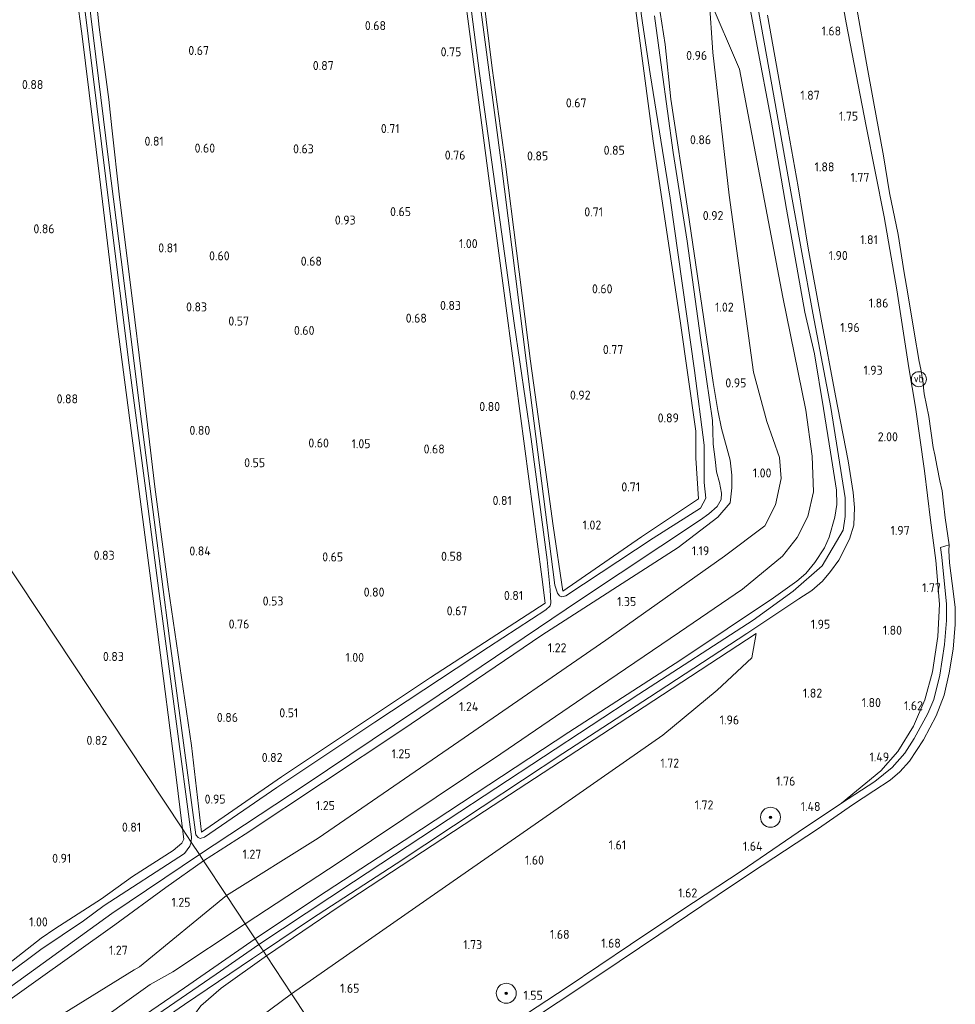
# Model space of a CAD drawing. Extents: x 130905 to 137824, y 412333 to 417928.
# Tile 189 of 256: x 134565 to 134752, y 415611 to 415808. Entities that reach past the tile are written whole.
import ezdxf
from ezdxf.enums import TextEntityAlignment as Align

# ---------------------------------------------------------------- set-up
doc = ezdxf.new("R2010")
doc.units = 0
for name, color, linetype, lineweight in [('B-ME-GR-BOOM-S', 90, 'Continuous', 25), ('B-ME-GR-GRAS-GV', 60, 'Continuous', 13), ('B-ME-GW-OPHOGING_KRUIN-G', 90, 'Continuous', 18), ('B-ME-GW-TALUD_KRUIN-G', 90, 'Continuous', 18), ('B-ME-GW-TALUD_TEEN-G', 90, 'Continuous', 18), ('B-ME-IE-MEUBILAIR_WEGMEUBILAIR-S', 7, 'Continuous', 25), ('B-ME-OB-BEKLEDING_STEEN-GV', 30, 'Continuous', 18), ('B-ME-OB-OEVERVOORZIENING-G', 7, 'Continuous', 18), ('B-ME-OG-WATER_RIVIER-GV', 130, 'Continuous', 18), ('B-ME-OG-WATER_SLOOT-G', 120, 'Continuous', 18), ('B-ME-OG-WATER_SLOOT-GV', 120, 'Continuous', 18), ('B-ME-VH-VERHARDING_HALFVERHARDING-GV', 252, 'Continuous', 18), ('X-XX-AL-HOOGTELABEL-S', 7, 'Continuous', 25)]:
    doc.layers.add(name, color=color, linetype=linetype, lineweight=lineweight)
doc.styles.add('NLCS-ISO', font='NLCS-ISO.ttf')
doc.styles.add('NLCS-ISO-ANNOTATIVE-T18', font='NLCS-ISO.ttf', dxfattribs={"height": 1.8})

# ---------------------------------------------------------------- blocks, each defined once
blk = doc.blocks.new('SAL-HOOGTELABEL-SO')
at = {"color": 0, "linetype": 'ByBlock', "lineweight": -2, "style": 'NLCS-ISO-ANNOTATIVE-T18'}
blk.add_attdef('HOOGTE', text='', height=1.8, dxfattribs=at).set_placement((2.79, 0), align=Align.RIGHT)
blk = doc.blocks.new('SGR-BOOM_01-SO')
at = {"linetype": 'ByBlock', "lineweight": 18}
h = blk.add_hatch(color=0, dxfattribs=at)
h.dxf.hatch_style = 1
edge = h.paths.add_edge_path()
edge.add_arc((0, 0), 0.25, 0, 360)
at = {"color": 0, "linetype": 'ByBlock', "lineweight": 18}
for radius in [2, 0.25]:
    blk.add_circle((0, 0), radius, dxfattribs=at)
blk = doc.blocks.new('SIE-WEG_PAAL_VERKEERSBORD-SO')
at = {"color": 0, "linetype": 'ByBlock', "lineweight": 18}
blk.add_circle((0, 0), 1.5, dxfattribs=at)
at = {"color": 0, "linetype": 'ByBlock', "lineweight": 18, "style": 'NLCS-ISO'}
blk.add_text('vb', height=1.5, dxfattribs=at).set_placement((0, 0.13), align=Align.MIDDLE_CENTER)

msp = doc.modelspace()

# ---------------------------------------------------------------- linework, layer by layer
at = {"layer": 'B-ME-GR-GRAS-GV'}
for points in [[(134652.754, 415828.387, -0.248), (134656.714, 415797.402, -0.248), (134660.187, 415772.464, -0.248), (134663.659, 415747.525, -0.248), (134667.044, 415724.299, -0.248), (134670.241, 415700.21, -0.248), (134670.837, 415694.253, -0.248), (134670.973, 415691.614, -0.248), (134670.821, 415691.071, -0.248), (134669.958, 415690.216, -0.248), (134658.53, 415682.755, -0.248), (134635.846, 415667.799, -0.248), (134616.249, 415654.774, -0.248), (134601.79, 415644.829, -0.248), (134600.919, 415644.559, -0.248), (134600.497, 415644.77, -0.248), (134600.046, 415645.32, -0.248), (134594.813, 415684.511, -0.248), (134591.748, 415708.233, -0.248), (134588.682, 415731.956, -0.248), (134585.646, 415756.034, -0.248), (134582.609, 415780.113, -0.248), (134580.083, 415800.734, -0.248), (134577.556, 415821.354, -0.248)], [(134688.768, 415811.291, -0.246), (134689.251, 415807.492, -0.248), (134690.811, 415797.329, -0.248), (134694.787, 415772.439, -0.248), (134699.66, 415738.074, -0.248), (134701.61, 415723.147, -0.248), (134701.575, 415720.941, -0.248), (134701.617, 415715.674, -0.248), (134701.905, 415712.527, -0.248), (134700.852, 415710.552, -0.248), (134691.393, 415704.584, -0.248), (134673.962, 415693.039, -0.248), (134673.147, 415692.871, -0.248), (134672.729, 415693.034, -0.248), (134672.279, 415693.592, -0.248), (134671.781, 415695.166, -0.248), (134666.854, 415733.703, -0.248), (134663.917, 415756.882, -0.248), (134660.979, 415780.061, -0.248), (134657.714, 415804.61, -0.248), (134654.449, 415829.159, -0.248)], [(134576.377, 415822.618, -0.248), (134578.539, 415804.858, -0.248), (134582.945, 415769.332, -0.248), (134586.761, 415739.127, -0.248), (134589.862, 415715.565, -0.248), (134592.962, 415692.003, -0.248), (134596.063, 415668.441, -0.248), (134599.164, 415644.879, -0.248), (134599.126, 415643.836, -0.248), (134597.375, 415646.477, 0.857), (134596.054, 415657.338, 0.758), (134592.373, 415685.828, 0.67), (134588.34, 415716.911, 0.664), (134584.387, 415746.825, 0.775), (134580.831, 415776.803, 0.702), (134577.378, 415804.825, 0.768), (134575.108, 415821.708, 0.771)], [(134575.108, 415821.708, 0.771), (134577.378, 415804.825, 0.768), (134580.831, 415776.803, 0.702), (134584.387, 415746.825, 0.775), (134588.34, 415716.911, 0.664), (134592.373, 415685.828, 0.67), (134596.054, 415657.338, 0.758), (134597.375, 415646.477, 0.857), (134542.831, 415728.802, 0.727), (134540.325, 415742.434, 0.843), (134535.878, 415768.177, 0.772), (134532.317, 415791.934, 0.877), (134528.42, 415813.288, 1.053)], [(134652.811, 415820.472, 0.788), (134655.667, 415798.714, 0.776), (134658.522, 415776.955, 0.763), (134661.264, 415756.466, 0.687), (134664.007, 415735.978, 0.61), (134669.145, 415696.833, 0.734), (134669.839, 415691.545, 0.701), (134646.951, 415676.726, 0.954), (134617.198, 415656.912, 0.77), (134601.199, 415645.843, 0.777), (134599.211, 415663.122, 0.854), (134594.53, 415694.854, 0.693), (134591.873, 415714.81, 0.639), (134589.188, 415737.341, 0.692), (134587.409, 415751.982, 0.588), (134584.826, 415772.704, 0.666), (134583.249, 415786.512, 0.775), (134582.661, 415792.16, 0.792), (134580.731, 415806.602, 0.752), (134579.642, 415817.408, 0.822)], [(134579.642, 415817.408, 0.822), (134580.731, 415806.602, 0.752), (134582.661, 415792.16, 0.792), (134583.249, 415786.512, 0.775), (134584.826, 415772.704, 0.666), (134587.409, 415751.982, 0.588), (134589.188, 415737.341, 0.692), (134591.873, 415714.81, 0.639), (134594.53, 415694.854, 0.693), (134599.211, 415663.122, 0.854), (134601.199, 415645.843, 0.777), (134617.198, 415656.912, 0.77), (134646.951, 415676.726, 0.954), (134669.839, 415691.545, 0.701), (134669.145, 415696.833, 0.734), (134664.007, 415735.978, 0.61), (134661.264, 415756.466, 0.687), (134658.522, 415776.955, 0.763), (134655.667, 415798.714, 0.776), (134652.811, 415820.472, 0.788)], [(134687.705, 415811.956, 0.75), (134691.39, 415783.834, 0.779), (134696.793, 415747.991, 0.81), (134699.921, 415725.927, 0.941), (134699.94, 415720.542, 0.846), (134700.468, 415712.396, 0.872), (134689.055, 415704.797, 0.99), (134673.37, 415693.939, 0.685), (134671.452, 415707.034, 0.752), (134669.383, 415722.134, 0.705), (134666.935, 415739.932, 0.603), (134664.127, 415761.958, 0.557), (134661.889, 415779.285, 0.636), (134659.284, 415798.411, 0.706), (134656.337, 415822.305, 0.719)], [(134656.337, 415822.305, 0.719), (134659.284, 415798.411, 0.706), (134661.889, 415779.285, 0.636), (134664.127, 415761.958, 0.557), (134666.935, 415739.932, 0.603), (134669.383, 415722.134, 0.705), (134671.452, 415707.034, 0.752), (134673.37, 415693.939, 0.685), (134689.055, 415704.797, 0.99), (134700.468, 415712.396, 0.872), (134699.94, 415720.542, 0.846), (134699.921, 415725.927, 0.941), (134696.793, 415747.991, 0.81), (134691.39, 415783.834, 0.779), (134687.705, 415811.956, 0.75)], [(134728.487, 415815.724, 1.488), (134729.991, 415807.462, 1.338), (134733.933, 415786.866, 1.275), (134737.586, 415768.76, 1.275), (134740.101, 415754.146, 1.425), (134742.474, 415738.59, 1.4), (134743.848, 415730.718, 1.55), (134745.585, 415718.02, 1.75), (134746.838, 415708.168, 1.675), (134747.846, 415700.063, 1.713), (134748.604, 415691.358, 1.663), (134748.306, 415684.915, 1.7), (134747.2, 415677.858, 1.688), (134745.662, 415672.232, 1.7), (134743.412, 415666.971, 1.663), (134740.312, 415661.952, 1.625), (134736.9, 415658.111, 1.538), (134729.015, 415651.626, 1.24), (134720.355, 415645.832, 1.25), (134708.996, 415638.065, 1.25), (134697.147, 415630.26, 1.36), (134686.874, 415623.409, 1.42), (134674.204, 415614.843, 1.37), (134660.134, 415605.605, 1.34)], [(134732.085, 415810.33, 1), (134734.011, 415799.418, 1), (134735.399, 415791.751, 1), (134737.396, 415780.93, 1), (134738.64, 415773.504, 1), (134740.325, 415765.217, 1), (134741.542, 415757.553, 1), (134742.243, 415753.793, 1), (134743.567, 415745.729, 1), (134744.518, 415739.857, 1), (134744.868, 415738.302, 1), (134745.067, 415737.239, 1), (134745.179, 415736.417, 1), (134745.358, 415735.571, 1), (134745.444, 415734.567, 1), (134745.527, 415733.393, 1), (134746.5, 415728.831, 1), (134747.355, 415722.688, 1), (134747.661, 415721.225, 1), (134748.144, 415718.745, 1), (134748.702, 415715.99, 1), (134749.113, 415714.012, 1), (134749.38, 415711.57, 1), (134749.73, 415708.602, 1), (134750.529, 415703.223, 1), (134748.824, 415702.716, 1.23), (134749.099, 415700.729, 1.36), (134750.018, 415691.396, 1.25), (134749.999, 415688.138, 1.36), (134749.625, 415683.325, 1.28), (134748.683, 415677.223, 1.32), (134747.488, 415672.355, 1.28), (134746.269, 415669.539, 1.32), (134743.568, 415664.57, 1.29), (134741.663, 415661.594, 1.24), (134739.144, 415658.718, 1.22), (134735.67, 415655.949, 1.21), (134729.015, 415651.626, 1.24), (134736.9, 415658.111, 1.538), (134740.312, 415661.952, 1.625), (134743.412, 415666.971, 1.663), (134745.662, 415672.232, 1.7), (134747.2, 415677.858, 1.688), (134748.306, 415684.915, 1.7), (134748.604, 415691.358, 1.663), (134747.846, 415700.063, 1.713), (134746.838, 415708.168, 1.675), (134745.585, 415718.02, 1.75), (134743.848, 415730.718, 1.55), (134742.474, 415738.59, 1.4), (134740.101, 415754.146, 1.425), (134737.586, 415768.76, 1.275), (134733.933, 415786.866, 1.275), (134729.991, 415807.462, 1.338), (134728.487, 415815.724, 1.488)], [(134692.492, 415811.714, 0.756), (134693.823, 415803.148, 0.708), (134694.968, 415792.225, 0.663), (134698.365, 415770.007, 0.841), (134703.411, 415735.662, 0.907), (134704.346, 415730.065, 0.877), (134705.039, 415726.442, 0.877), (134706.778, 415720.112, 0.896), (134707.155, 415717.147, 0.747), (134707.15, 415714.608, 0.799), (134706.774, 415711.628, 0.814), (134704.328, 415708.724, 0.771), (134696.404, 415702.704, 1.013), (134669.163, 415685.148, 0.874), (134641.185, 415666.214, 1.076), (134609.909, 415645.412, 1.207), (134601.596, 415640.109, 1.107), (134600.769, 415641.357, -0.248), (134621.899, 415655.317, -0.248), (134648.664, 415673.259, -0.248), (134676.875, 415692.279, -0.248), (134700.836, 415708.221, -0.248), (134702.543, 415709.413, -0.248), (134704.196, 415710.889, -0.248), (134705.026, 415712.295, -0.248), (134705.058, 415713.525, -0.248), (134704.678, 415715.667, -0.248), (134704.063, 415717.775, -0.248), (134703.789, 415720.289, -0.248), (134703.43, 415723.356, -0.248), (134703.317, 415726.025, -0.248), (134703.254, 415728.092, -0.248), (134700.875, 415744.564, -0.248), (134698.19, 415763.87, -0.248), (134695.432, 415781.626, -0.248), (134693.163, 415798.089, -0.248), (134691.67, 415808.882, -0.248)], [(134710.837, 415809.944, 1.952), (134712.188, 415802.825, 2.012), (134714.905, 415788.45, 2.002), (134718.062, 415770.274, 2.102), (134721.704, 415749.732, 2.122), (134723.63, 415741.362, 2.102), (134725.424, 415730.443, 2.092), (134726.809, 415721.728, 2.042), (134728.029, 415714.121, 2.062), (134728.131, 415711.26, 2.022), (134727.703, 415708.738, 2.062), (134726.59, 415704.758, 2.012), (134725.61, 415702.621, 2.012), (134723.695, 415699.724, 2.032), (134721.893, 415697.532, 2.112), (134720.113, 415695.943, 2.122), (134715.468, 415692.613, 2.232), (134696.95, 415680.28, 2.312), (134674.557, 415665.777, 2.402), (134645.148, 415646.41, 2.302), (134624.377, 415632.827, 2.362), (134611.926, 415624.518, 2.371), (134609.926, 415627.537, 2.095), (134628.683, 415639.865, 2.182), (134660.962, 415661.459, 2.154), (134678.813, 415673.633, 2.127), (134696.664, 415685.807, 2.1), (134709.254, 415694.359, 2.02), (134717.242, 415700.956, 1.79), (134720.185, 415704.713, 1.76), (134722.292, 415708.86, 1.81), (134723.424, 415713.787, 1.804), (134723.155, 415720.934, 1.839), (134721.908, 415730.108, 1.912), (134717.341, 415752.715, 1.962), (134712.124, 415780.024, 1.828), (134708.646, 415798.244, 1.694), (134702.599, 415812.422, 1.221), (134703.308, 415801.595, 1.003), (134706.591, 415773.102, 0.965), (134711.439, 415737.703, 1.059), (134714.1, 415727.894, 1.135), (134716.642, 415720.642, 1.09), (134716.957, 415716.446, 1.119), (134715.835, 415711.22, 1.143), (134713.714, 415707.008, 1.239), (134705.672, 415700.94, 1.365), (134681.929, 415684.174, 1.4), (134652.621, 415663.958, 1.513), (134624.521, 415644.639, 1.521), (134606.196, 415633.166, 1.542), (134601.596, 415640.109, 1.107), (134609.909, 415645.412, 1.207), (134641.185, 415666.214, 1.076), (134669.163, 415685.148, 0.874), (134696.404, 415702.704, 1.013), (134704.328, 415708.724, 0.771), (134706.774, 415711.628, 0.814), (134707.15, 415714.608, 0.799), (134707.155, 415717.147, 0.747), (134706.778, 415720.112, 0.896), (134705.039, 415726.442, 0.877), (134704.346, 415730.065, 0.877), (134703.411, 415735.662, 0.907), (134698.365, 415770.007, 0.841), (134694.968, 415792.225, 0.663), (134693.823, 415803.148, 0.708), (134692.492, 415811.714, 0.756)], [(134635.377, 415589.124, 1.215), (134619.202, 415613.536, 1.742), (134648.422, 415633.883, 1.768), (134670.892, 415649.548, 1.78), (134693.362, 415665.214, 1.791), (134704.22, 415674.205, 1.766), (134711.095, 415680.665, 1.941), (134712.02, 415685.495, 2.099), (134689.61, 415670.851, 2.194), (134657.743, 415650.049, 2.174), (134628.682, 415630.97, 2.175), (134614.167, 415621.134, 2.148), (134613.559, 415622.052, 2.376), (134623.176, 415628.488, 2.4), (134640.078, 415639.537, 2.39), (134657.259, 415650.889, 2.41), (134673.403, 415661.517, 2.43), (134690.697, 415672.811, 2.32), (134710.156, 415685.538, 2.21), (134720.52, 415692.433, 2.12), (134723.1, 415694.122, 2.2), (134725.235, 415695.999, 2.132), (134726.85, 415697.875, 2.132), (134728.517, 415700.172, 2.152), (134730.646, 415704.329, 2.152), (134731.478, 415707.186, 2.142), (134731.661, 415710.692, 2.092), (134731.379, 415713.693, 2.142), (134730.354, 415720.009, 2.072), (134727.853, 415732.991, 2.042), (134725.003, 415748.291, 2.092), (134722.374, 415762.482, 2.102), (134720.397, 415774.726, 2.092), (134717.712, 415789.625, 2.072), (134714.236, 415809.046, 1.908)], [(134562.624, 415619.514, 1.043), (134569.133, 415624.672, 1.005), (134571.92, 415626.517, 0.955), (134581.234, 415632.541, 0.955), (134587.413, 415636.979, 0.857), (134595.563, 415642.189, 0.92), (134597.272, 415643.631, 0.932), (134597.684, 415644.422, 0.857), (134597.375, 415646.477, 0.857), (134599.126, 415643.836, -0.248), (134598.837, 415643.059, -0.248), (134597.798, 415641.599, -0.248), (134581.745, 415631.158, -0.248), (134577.651, 415628.091, -0.248), (134569.094, 415622.375, -0.248), (134562.259, 415617.293, -0.248)], [(134439.913, 415526.971, -0.248), (134472.22, 415550.474, -0.248), (134504.684, 415573.577, -0.248), (134535.017, 415594.968, -0.248), (134544.864, 415601.464, -0.248), (134547.112, 415603.126, -0.248), (134556.954, 415610.625, -0.248), (134583.25, 415629.56, -0.248), (134600.769, 415641.357, -0.248), (134601.596, 415640.109, 1.107), (134594.076, 415634.78, 1.268), (134583.894, 415627.352, 1.391), (134550.835, 415603.794, 1.247), (134520.916, 415582.926, 1.159), (134496.356, 415565.76, 1.081), (134477.519, 415552.196, 1.087), (134444.85, 415528.477, 1.155)], [(134444.85, 415528.477, 1.155), (134477.519, 415552.196, 1.087), (134496.356, 415565.76, 1.081), (134520.916, 415582.926, 1.159), (134550.835, 415603.794, 1.247), (134583.894, 415627.352, 1.391), (134594.076, 415634.78, 1.268), (134601.596, 415640.109, 1.107), (134606.196, 415633.166, 1.542), (134588.809, 415618.923, 1.763), (134587.753, 415618.357, 1.758), (134573.734, 415609.673, 1.534), (134540.851, 415589.549, 1.275), (134520.569, 415574.745, 1.27), (134500.287, 415559.941, 1.265), (134478.119, 415546.556, 1.204), (134456.428, 415532.298, 1.143)], [(134456.428, 415532.298, 1.143), (134478.119, 415546.556, 1.204), (134500.287, 415559.941, 1.265), (134520.569, 415574.745, 1.27), (134540.851, 415589.549, 1.275), (134573.734, 415609.673, 1.534), (134587.753, 415618.357, 1.758), (134588.809, 415618.923, 1.763), (134606.196, 415633.166, 1.542), (134609.926, 415627.537, 2.095), (134595.467, 415617.956, 2.08), (134590.958, 415615.42, 2.116), (134584.861, 415611.047, 2.072), (134563.27, 415595.406, 2.063), (134532.513, 415572.645, 2.204), (134515.382, 415560.704, 2.206), (134498.251, 415548.763, 2.207), (134480.646, 415535.766, 2.21), (134463.042, 415522.77, 2.212)], [(134463.042, 415522.77, 2.212), (134480.646, 415535.766, 2.21), (134498.251, 415548.763, 2.207), (134515.382, 415560.704, 2.206), (134532.513, 415572.645, 2.204), (134563.27, 415595.406, 2.063), (134584.861, 415611.047, 2.072), (134590.958, 415615.42, 2.116), (134595.467, 415617.956, 2.08), (134609.926, 415627.537, 2.095), (134611.926, 415624.518, 2.371), (134597.822, 415614.739, 2.42), (134583.296, 415604.802, 2.345), (134569.932, 415595.621, 2.345), (134556.531, 415586.224, 2.383), (134543.361, 415577.051, 2.358), (134528.967, 415566.839, 2.383), (134515.702, 415557.451, 2.383), (134500.779, 415546.928, 2.383), (134485.492, 415535.75, 2.37), (134469.339, 415523.846, 2.42)], [(134467.468, 415518.795, 2.408), (134488.547, 415534.447, 2.408), (134509.827, 415549.914, 2.383), (134532.633, 415566.027, 2.383), (134553.651, 415580.746, 2.358), (134573.85, 415594.874, 2.358), (134597.824, 415611.379, 2.37), (134611.394, 415620.602, 2.37), (134613.559, 415622.052, 2.376), (134614.167, 415621.134, 2.148), (134605.093, 415614.642, 2.168), (134601.063, 415611.119, 2.18), (134599.779, 415609.396, 2.185), (134597.641, 415606.797, 2.265), (134596.47, 415605.816, 2.302), (134594.134, 415604.705, 2.26), (134590.648, 415602.945, 2.233), (134573.194, 415590.856, 2.204), (134555.625, 415579.07, 2.22), (134538.132, 415567.123, 2.236), (134520.244, 415553.917, 2.264), (134501.927, 415541.608, 2.291), (134485.645, 415529.331, 2.298), (134469.21, 415517.376, 2.305)], [(134601.063, 415611.119, 2.18), (134605.093, 415614.642, 2.168), (134614.167, 415621.134, 2.148), (134619.202, 415613.536, 1.742), (134600.312, 415599.539, 1.829)], [(134600.312, 415599.539, 1.829), (134619.202, 415613.536, 1.742), (134635.377, 415589.124, 1.215)]]:
    msp.add_polyline3d(points, dxfattribs=at)
for points in [[(134628.683, 415639.865, 2.182), (134609.926, 415627.537, 2.095), (134606.196, 415633.166, 1.542), (134624.521, 415644.639, 1.521), (134652.621, 415663.958, 1.513), (134681.929, 415684.174, 1.4), (134705.672, 415700.94, 1.365), (134713.714, 415707.008, 1.239), (134715.835, 415711.22, 1.143), (134716.957, 415716.446, 1.119), (134716.642, 415720.642, 1.09), (134714.1, 415727.894, 1.135), (134711.439, 415737.703, 1.059), (134706.591, 415773.102, 0.965), (134703.308, 415801.595, 1.003), (134702.599, 415812.422, 1.221), (134708.646, 415798.244, 1.694), (134712.124, 415780.024, 1.828), (134717.341, 415752.715, 1.962), (134721.908, 415730.108, 1.912), (134723.155, 415720.934, 1.839), (134723.424, 415713.787, 1.804), (134722.292, 415708.86, 1.81), (134720.185, 415704.713, 1.76), (134717.242, 415700.956, 1.79), (134709.254, 415694.359, 2.02), (134696.664, 415685.807, 2.1), (134678.813, 415673.633, 2.127), (134660.962, 415661.459, 2.154)], [(134562.624, 415619.514, 1.043), (134561.108, 415618.73, 0.993), (134560.564, 415618.921, 0.993), (134560.129, 415619.475, 1.005), (134558.927, 415626.808, 0.993), (134558.191, 415634.008, 0.887), (134554.563, 415656.23, 0.873), (134550.352, 415681.68, 0.947), (134546.268, 415706.646, 0.913), (134542.831, 415728.802, 0.727), (134597.375, 415646.477, 0.857), (134597.684, 415644.422, 0.857), (134597.272, 415643.631, 0.932), (134595.563, 415642.189, 0.92), (134587.413, 415636.979, 0.857), (134581.234, 415632.541, 0.955), (134571.92, 415626.517, 0.955), (134569.133, 415624.672, 1.005)], [(134648.422, 415633.883, 1.768), (134619.202, 415613.536, 1.742), (134614.167, 415621.134, 2.148), (134628.682, 415630.97, 2.175), (134657.743, 415650.049, 2.174), (134689.61, 415670.851, 2.194), (134712.02, 415685.495, 2.099), (134711.095, 415680.665, 1.941), (134704.22, 415674.205, 1.766), (134693.362, 415665.214, 1.791), (134670.892, 415649.548, 1.78)]]:
    msp.add_polyline3d(points, close=True, dxfattribs=at)
at = {"layer": 'B-ME-GW-OPHOGING_KRUIN-G'}
for points in [[(134711.58, 415814.792, 2.071), (134715.439, 415793.252, 2.009), (134718.897, 415773.725, 2.071), (134723.28, 415749.499, 2.159), (134726.876, 415730.687, 2.084), (134729.744, 415712.627, 2.121), (134729.75, 415708.902, 2.109), (134729.344, 415706.16, 2.162)], [(134612.665, 415623.401, 2.312), (134631.55, 415635.883, 2.348), (134650.435, 415648.365, 2.384), (134669.505, 415660.891, 2.389), (134688.574, 415673.417, 2.394), (134711.373, 415688.186, 2.159), (134719.369, 415693.989, 2.165), (134725.202, 415699.051, 2.175), (134729.344, 415706.16, 2.162)], [(134322.461, 415409.285, 2.382), (134343.324, 415426.018, 2.419), (134357.864, 415437.27, 2.357), (134380.872, 415455.009, 2.394), (134398.158, 415468.603, 2.432), (134408.155, 415476.024, 2.357), (134429.369, 415492.335, 2.419), (134451.775, 415509.047, 2.357), (134477.511, 415528.121, 2.419), (134496.077, 415541.521, 2.428), (134514.643, 415554.922, 2.437), (134539.342, 415572.508, 2.387), (134564.209, 415589.978, 2.412), (134581.871, 415602.211, 2.412), (134604.094, 415617.48, 2.362), (134612.665, 415623.401, 2.312)]]:
    msp.add_polyline3d(points, dxfattribs=at)
at = {"layer": 'B-ME-GW-TALUD_KRUIN-G'}
for points in [[(134728.487, 415815.724, 1.488), (134729.991, 415807.462, 1.338), (134733.933, 415786.866, 1.275), (134737.586, 415768.76, 1.275), (134740.101, 415754.146, 1.425), (134742.474, 415738.59, 1.4), (134743.848, 415730.718, 1.55), (134745.585, 415718.02, 1.75), (134746.838, 415708.168, 1.675), (134747.846, 415700.063, 1.713), (134748.604, 415691.358, 1.663), (134748.306, 415684.915, 1.7), (134747.2, 415677.858, 1.688), (134745.662, 415672.232, 1.7), (134743.412, 415666.971, 1.663), (134740.312, 415661.952, 1.625), (134736.9, 415658.111, 1.538), (134729.015, 415651.626, 1.24), (134720.355, 415645.832, 1.25), (134708.996, 415638.065, 1.25), (134697.147, 415630.26, 1.36), (134686.874, 415623.409, 1.42), (134674.204, 415614.843, 1.37), (134660.134, 415605.605, 1.34)], [(134702.599, 415812.422, 1.221), (134708.646, 415798.244, 1.694), (134712.124, 415780.024, 1.828), (134717.341, 415752.715, 1.962), (134721.908, 415730.108, 1.912), (134723.155, 415720.934, 1.839), (134723.424, 415713.787, 1.804), (134722.292, 415708.86, 1.81), (134720.185, 415704.713, 1.76), (134717.242, 415700.956, 1.79), (134709.254, 415694.359, 2.02), (134696.664, 415685.807, 2.1), (134678.813, 415673.633, 2.127), (134660.962, 415661.459, 2.154), (134628.683, 415639.865, 2.182), (134609.926, 415627.537, 2.095)], [(134614.167, 415621.134, 2.148), (134628.682, 415630.97, 2.175), (134657.743, 415650.049, 2.174), (134689.61, 415670.851, 2.194), (134712.02, 415685.495, 2.099)], [(134609.926, 415627.537, 2.095), (134595.467, 415617.956, 2.08), (134590.958, 415615.42, 2.116), (134584.861, 415611.047, 2.072), (134563.27, 415595.406, 2.063), (134532.513, 415572.645, 2.204), (134515.382, 415560.704, 2.206), (134498.251, 415548.763, 2.207), (134480.646, 415535.766, 2.21), (134463.042, 415522.77, 2.212), (134432.748, 415501.32, 2.309), (134414.807, 415487.987, 2.211), (134396.867, 415474.655, 2.112), (134380.685, 415462.465, 2.141), (134364.504, 415450.276, 2.17), (134348.212, 415437.982, 2.168), (134331.921, 415425.689, 2.165), (134317.959, 415415.487, 2.098)], [(134614.167, 415621.134, 2.148), (134605.093, 415614.642, 2.168), (134601.063, 415611.119, 2.18), (134599.779, 415609.396, 2.185), (134597.641, 415606.797, 2.265), (134596.47, 415605.816, 2.302), (134594.134, 415604.705, 2.26), (134590.648, 415602.945, 2.233), (134573.194, 415590.856, 2.204), (134555.625, 415579.07, 2.22), (134538.132, 415567.123, 2.236), (134520.244, 415553.917, 2.264), (134501.927, 415541.608, 2.291), (134485.645, 415529.331, 2.298), (134469.21, 415517.376, 2.305), (134449.617, 415503.179, 2.33), (134429.889, 415489.03, 2.354), (134412.062, 415475.754, 2.294), (134394.254, 415462.204, 2.233), (134375.779, 415448.133, 2.265), (134357.305, 415434.062, 2.296), (134340.568, 415420.699, 2.309), (134323.832, 415407.336, 2.322)]]:
    msp.add_polyline3d(points, dxfattribs=at)
at = {"layer": 'B-ME-GW-TALUD_TEEN-G'}
for points in [[(134606.196, 415633.166, 1.542), (134624.521, 415644.639, 1.521), (134652.621, 415663.958, 1.513), (134681.929, 415684.174, 1.4), (134705.672, 415700.94, 1.365), (134713.714, 415707.008, 1.239), (134715.835, 415711.22, 1.143), (134716.957, 415716.446, 1.119), (134716.642, 415720.642, 1.09), (134714.1, 415727.894, 1.135), (134711.439, 415737.703, 1.059), (134706.591, 415773.102, 0.965), (134703.308, 415801.595, 1.003), (134702.599, 415812.422, 1.221)], [(134693.362, 415665.214, 1.791), (134704.22, 415674.205, 1.766), (134711.095, 415680.665, 1.941), (134712.02, 415685.495, 2.099)], [(134619.202, 415613.536, 1.742), (134648.422, 415633.883, 1.768), (134670.892, 415649.548, 1.78), (134693.362, 415665.214, 1.791)], [(134314.179, 415420.733, 1.316), (134339.78, 415442.426, 1.224), (134359.201, 415457.669, 1.246), (134378.52, 415472.891, 1.268), (134398.206, 415489.186, 1.168), (134418.504, 415504.561, 1.067), (134437.383, 415518.545, 1.105), (134456.428, 415532.298, 1.143), (134478.119, 415546.556, 1.204), (134500.287, 415559.941, 1.265), (134520.569, 415574.745, 1.27), (134540.851, 415589.549, 1.275), (134573.734, 415609.673, 1.534), (134587.753, 415618.357, 1.758), (134588.809, 415618.923, 1.763), (134606.196, 415633.166, 1.542)], [(134476.248, 415508.153, 1.511), (134503.308, 415528.261, 1.634), (134521.12, 415541.708, 1.685), (134538.933, 415555.156, 1.736), (134556.19, 415567.641, 1.694), (134573.447, 415580.127, 1.651), (134592.06, 415592.305, 1.612), (134597.403, 415597.444, 1.758), (134600.312, 415599.539, 1.829), (134619.202, 415613.536, 1.742)]]:
    msp.add_polyline3d(points, dxfattribs=at)
at = {"layer": 'B-ME-OB-BEKLEDING_STEEN-GV'}
msp.add_polyline3d([(134660.134, 415605.605, 1.34), (134674.204, 415614.843, 1.37), (134686.874, 415623.409, 1.42), (134697.147, 415630.26, 1.36), (134708.996, 415638.065, 1.25), (134720.355, 415645.832, 1.25), (134729.015, 415651.626, 1.24), (134735.67, 415655.949, 1.21), (134739.144, 415658.718, 1.22), (134741.663, 415661.594, 1.24), (134743.568, 415664.57, 1.29), (134746.269, 415669.539, 1.32), (134747.488, 415672.355, 1.28), (134748.683, 415677.223, 1.32), (134749.625, 415683.325, 1.28), (134749.999, 415688.138, 1.36), (134750.018, 415691.396, 1.25), (134749.099, 415700.729, 1.36), (134748.824, 415702.716, 1.23), (134750.529, 415703.223, 1), (134750.499, 415702.107, 1), (134750.629, 415699.599, 1), (134751.392, 415693.412, 1), (134751.768, 415690.683, 1), (134751.757, 415687.288, 1), (134751.346, 415682.374, 1), (134750.538, 415677.637, 1), (134749.564, 415673.187, 1), (134747.97, 415669.09, 1), (134745.441, 415664.29, 1), (134742.602, 415660.019, 1), (134740.698, 415657.864, 1), (134738.745, 415656.221, 1), (134735.485, 415654.065, 1), (134731.235, 415651.265, 1), (134724.425, 415646.559, 1), (134713.207, 415639.204, 1), (134707.274, 415635.258, 1), (134701.11, 415631.088, 1), (134692.527, 415625.307, 1), (134680.777, 415617.413, 1), (134672.46, 415611.901, 1), (134657.577, 415601.997, 1)], dxfattribs=at)
at = {"layer": 'B-ME-OB-OEVERVOORZIENING-G'}
msp.add_polyline3d([(134657.577, 415601.997, 1), (134672.46, 415611.901, 1), (134680.777, 415617.413, 1), (134692.527, 415625.307, 1), (134701.11, 415631.088, 1), (134707.274, 415635.258, 1), (134713.207, 415639.204, 1), (134724.425, 415646.559, 1), (134731.235, 415651.265, 1), (134735.485, 415654.065, 1), (134738.745, 415656.221, 1), (134740.698, 415657.864, 1), (134742.602, 415660.019, 1), (134745.441, 415664.29, 1), (134747.97, 415669.09, 1), (134749.564, 415673.187, 1), (134750.538, 415677.637, 1), (134751.346, 415682.374, 1), (134751.757, 415687.288, 1), (134751.768, 415690.683, 1), (134751.392, 415693.412, 1), (134750.629, 415699.599, 1), (134750.499, 415702.107, 1), (134750.529, 415703.223, 1), (134749.73, 415708.602, 1), (134749.38, 415711.57, 1), (134749.113, 415714.012, 1), (134748.702, 415715.99, 1), (134748.144, 415718.745, 1), (134747.661, 415721.225, 1), (134747.355, 415722.688, 1), (134746.5, 415728.831, 1), (134745.527, 415733.393, 1), (134745.444, 415734.567, 1), (134745.358, 415735.571, 1), (134745.179, 415736.417, 1), (134745.067, 415737.239, 1), (134744.868, 415738.302, 1), (134744.518, 415739.857, 1), (134743.567, 415745.729, 1), (134742.243, 415753.793, 1), (134741.542, 415757.553, 1), (134740.325, 415765.217, 1), (134738.64, 415773.504, 1), (134737.396, 415780.93, 1), (134735.399, 415791.751, 1), (134734.011, 415799.418, 1), (134732.085, 415810.33, 1)], dxfattribs=at)
at = {"layer": 'B-ME-OG-WATER_RIVIER-GV'}
msp.add_polyline3d([(134657.577, 415601.997, 1), (134672.46, 415611.901, 1), (134680.777, 415617.413, 1), (134692.527, 415625.307, 1), (134701.11, 415631.088, 1), (134707.274, 415635.258, 1), (134713.207, 415639.204, 1), (134724.425, 415646.559, 1), (134731.235, 415651.265, 1), (134735.485, 415654.065, 1), (134738.745, 415656.221, 1), (134740.698, 415657.864, 1), (134742.602, 415660.019, 1), (134745.441, 415664.29, 1), (134747.97, 415669.09, 1), (134749.564, 415673.187, 1), (134750.538, 415677.637, 1), (134751.346, 415682.374, 1), (134751.757, 415687.288, 1), (134751.768, 415690.683, 1), (134751.392, 415693.412, 1), (134750.629, 415699.599, 1), (134750.499, 415702.107, 1), (134750.529, 415703.223, 1), (134749.73, 415708.602, 1), (134749.38, 415711.57, 1), (134749.113, 415714.012, 1), (134748.702, 415715.99, 1), (134748.144, 415718.745, 1), (134747.661, 415721.225, 1), (134747.355, 415722.688, 1), (134746.5, 415728.831, 1), (134745.527, 415733.393, 1), (134745.444, 415734.567, 1), (134745.358, 415735.571, 1), (134745.179, 415736.417, 1), (134745.067, 415737.239, 1), (134744.868, 415738.302, 1), (134744.518, 415739.857, 1), (134743.567, 415745.729, 1), (134742.243, 415753.793, 1), (134741.542, 415757.553, 1), (134740.325, 415765.217, 1), (134738.64, 415773.504, 1), (134737.396, 415780.93, 1), (134735.399, 415791.751, 1), (134734.011, 415799.418, 1), (134732.085, 415810.33, 1)], dxfattribs=at)
at = {"layer": 'B-ME-OG-WATER_SLOOT-G'}
for points in [[(134644.374, 415910.635, 1.033), (134643.968, 415911.51, 0.932), (134643.217, 415911.839, 0.932), (134642.203, 415911.707, 0.954), (134641.44, 415910.937, 0.942), (134641.055, 415910.318, 0.947), (134640.675, 415909.41, 0.948), (134640.623, 415908.171, 0.975), (134641.742, 415899.118, 1), (134642.974, 415891.228, 0.999), (134646.397, 415865.795, 0.746), (134650.883, 415834.693, 0.754), (134652.811, 415820.472, 0.788), (134655.667, 415798.714, 0.776), (134658.522, 415776.955, 0.763), (134661.264, 415756.466, 0.687), (134664.007, 415735.978, 0.61), (134669.145, 415696.833, 0.734), (134669.839, 415691.545, 0.701), (134646.951, 415676.726, 0.954), (134617.198, 415656.912, 0.77), (134601.199, 415645.843, 0.777), (134599.211, 415663.122, 0.854), (134594.53, 415694.854, 0.693)], [(134645.381, 415905.428, 0.941), (134647.359, 415890.804, 0.997), (134650.624, 415866.476, 0.872), (134653.119, 415846.1, 0.79), (134656.337, 415822.305, 0.719), (134659.284, 415798.411, 0.706), (134661.889, 415779.285, 0.636), (134664.127, 415761.958, 0.557), (134666.935, 415739.932, 0.603), (134669.383, 415722.134, 0.705), (134671.452, 415707.034, 0.752)], [(134671.452, 415707.034, 0.752), (134673.37, 415693.939, 0.685), (134689.055, 415704.797, 0.99), (134700.468, 415712.396, 0.872), (134699.94, 415720.542, 0.846), (134699.921, 415725.927, 0.941), (134696.793, 415747.991, 0.81), (134691.39, 415783.834, 0.779), (134687.705, 415811.956, 0.75), (134688.03, 415817.237, 0.771), (134686.798, 415824.738, 0.799), (134684.838, 415836.389, 0.903), (134681.631, 415852.368, 1.113), (134675.143, 415881.238, 0.987), (134673.16, 415890.512, 0.96), (134673.038, 415894.922, 1.026)], [(134597.375, 415646.477, 0.857), (134596.054, 415657.338, 0.758), (134592.373, 415685.828, 0.67), (134588.34, 415716.911, 0.664), (134584.387, 415746.825, 0.775), (134580.831, 415776.803, 0.702), (134577.378, 415804.825, 0.768), (134575.108, 415821.708, 0.771), (134575.146, 415823.53, 0.67), (134576.039, 415824.394, 0.473), (134577.147, 415824.438, 0.533), (134578.118, 415823.88, 0.692)], [(134578.118, 415823.88, 0.692), (134578.659, 415822.812, 0.732), (134579.642, 415817.408, 0.822), (134580.731, 415806.602, 0.752), (134582.661, 415792.16, 0.792), (134583.249, 415786.512, 0.775)], [(134692.492, 415811.714, 0.756), (134693.823, 415803.148, 0.708), (134694.968, 415792.225, 0.663), (134698.365, 415770.007, 0.841), (134703.411, 415735.662, 0.907), (134704.346, 415730.065, 0.877), (134705.039, 415726.442, 0.877), (134706.778, 415720.112, 0.896), (134707.155, 415717.147, 0.747), (134707.15, 415714.608, 0.799), (134706.774, 415711.628, 0.814), (134704.328, 415708.724, 0.771), (134696.404, 415702.704, 1.013), (134669.163, 415685.148, 0.874), (134641.185, 415666.214, 1.076), (134609.909, 415645.412, 1.207), (134601.596, 415640.109, 1.107)], [(134583.249, 415786.512, 0.775), (134584.826, 415772.704, 0.666), (134587.409, 415751.982, 0.588), (134589.188, 415737.341, 0.692), (134591.873, 415714.81, 0.639), (134594.53, 415694.854, 0.693)], [(134597.375, 415646.477, 0.857), (134597.684, 415644.422, 0.857), (134597.272, 415643.631, 0.932), (134595.563, 415642.189, 0.92), (134587.413, 415636.979, 0.857), (134581.234, 415632.541, 0.955), (134571.92, 415626.517, 0.955), (134569.133, 415624.672, 1.005), (134562.624, 415619.514, 1.043), (134561.108, 415618.73, 0.993), (134560.564, 415618.921, 0.993), (134560.129, 415619.475, 1.005), (134558.927, 415626.808, 0.993), (134558.191, 415634.008, 0.887)], [(134309.988, 415426.513, 1.052), (134333.119, 415444.326, 1.102), (134354.619, 415461.058, 1.188), (134381.889, 415481.734, 1.207), (134415.267, 415506.485, 1.046), (134444.85, 415528.477, 1.155), (134477.519, 415552.196, 1.087), (134496.356, 415565.76, 1.081), (134520.916, 415582.926, 1.159), (134550.835, 415603.794, 1.247), (134583.894, 415627.352, 1.391), (134594.076, 415634.78, 1.268), (134601.596, 415640.109, 1.107)]]:
    msp.add_polyline3d(points, dxfattribs=at)
at = {"layer": 'B-ME-OG-WATER_SLOOT-GV'}
for points in [[(134577.556, 415821.354, -0.248), (134580.083, 415800.734, -0.248), (134582.609, 415780.113, -0.248), (134585.646, 415756.034, -0.248), (134588.682, 415731.956, -0.248), (134591.748, 415708.233, -0.248), (134594.813, 415684.511, -0.248), (134600.046, 415645.32, -0.248), (134600.497, 415644.77, -0.248), (134600.919, 415644.559, -0.248), (134601.79, 415644.829, -0.248), (134616.249, 415654.774, -0.248), (134635.846, 415667.799, -0.248), (134658.53, 415682.755, -0.248), (134669.958, 415690.216, -0.248), (134670.821, 415691.071, -0.248), (134670.973, 415691.614, -0.248), (134670.837, 415694.253, -0.248), (134670.241, 415700.21, -0.248), (134667.044, 415724.299, -0.248), (134663.659, 415747.525, -0.248), (134660.187, 415772.464, -0.248), (134656.714, 415797.402, -0.248), (134652.754, 415828.387, -0.248)], [(134654.449, 415829.159, -0.248), (134657.714, 415804.61, -0.248), (134660.979, 415780.061, -0.248), (134663.917, 415756.882, -0.248), (134666.854, 415733.703, -0.248), (134671.781, 415695.166, -0.248), (134672.279, 415693.592, -0.248), (134672.729, 415693.034, -0.248), (134673.147, 415692.871, -0.248), (134673.962, 415693.039, -0.248), (134691.393, 415704.584, -0.248), (134700.852, 415710.552, -0.248), (134701.905, 415712.527, -0.248), (134701.617, 415715.674, -0.248), (134701.575, 415720.941, -0.248), (134701.61, 415723.147, -0.248), (134699.66, 415738.074, -0.248), (134694.787, 415772.439, -0.248), (134690.811, 415797.329, -0.248), (134689.251, 415807.492, -0.248), (134688.768, 415811.291, -0.246)], [(134691.67, 415808.882, -0.248), (134693.163, 415798.089, -0.248), (134695.432, 415781.626, -0.248), (134698.19, 415763.87, -0.248), (134700.875, 415744.564, -0.248), (134703.254, 415728.092, -0.248), (134703.317, 415726.025, -0.248), (134703.43, 415723.356, -0.248), (134703.789, 415720.289, -0.248), (134704.063, 415717.775, -0.248), (134704.678, 415715.667, -0.248), (134705.058, 415713.525, -0.248), (134705.026, 415712.295, -0.248), (134704.196, 415710.889, -0.248), (134702.543, 415709.413, -0.248), (134700.836, 415708.221, -0.248), (134676.875, 415692.279, -0.248), (134648.664, 415673.259, -0.248), (134621.899, 415655.317, -0.248), (134600.769, 415641.357, -0.248), (134599.126, 415643.836, -0.248), (134599.164, 415644.879, -0.248), (134596.063, 415668.441, -0.248), (134592.962, 415692.003, -0.248), (134589.862, 415715.565, -0.248), (134586.761, 415739.127, -0.248), (134582.945, 415769.332, -0.248), (134578.539, 415804.858, -0.248), (134576.377, 415822.618, -0.248)], [(134562.259, 415617.293, -0.248), (134569.094, 415622.375, -0.248), (134577.651, 415628.091, -0.248), (134581.745, 415631.158, -0.248), (134597.798, 415641.599, -0.248), (134598.837, 415643.059, -0.248), (134599.126, 415643.836, -0.248), (134600.769, 415641.357, -0.248), (134583.25, 415629.56, -0.248), (134556.954, 415610.625, -0.248)]]:
    msp.add_polyline3d(points, dxfattribs=at)
at = {"layer": 'B-ME-VH-VERHARDING_HALFVERHARDING-GV'}
for points in [[(134714.236, 415809.046, 1.908), (134717.712, 415789.625, 2.072), (134720.397, 415774.726, 2.092), (134722.374, 415762.482, 2.102), (134725.003, 415748.291, 2.092), (134727.853, 415732.991, 2.042), (134730.354, 415720.009, 2.072), (134731.379, 415713.693, 2.142), (134731.661, 415710.692, 2.092), (134731.478, 415707.186, 2.142), (134730.646, 415704.329, 2.152), (134728.517, 415700.172, 2.152), (134726.85, 415697.875, 2.132), (134725.235, 415695.999, 2.132), (134723.1, 415694.122, 2.2), (134720.52, 415692.433, 2.12), (134710.156, 415685.538, 2.21), (134690.697, 415672.811, 2.32), (134673.403, 415661.517, 2.43), (134657.259, 415650.889, 2.41), (134640.078, 415639.537, 2.39), (134623.176, 415628.488, 2.4), (134613.559, 415622.052, 2.376), (134612.665, 415623.401, 2.312), (134611.926, 415624.518, 2.371), (134624.377, 415632.827, 2.362), (134645.148, 415646.41, 2.302), (134674.557, 415665.777, 2.402), (134696.95, 415680.28, 2.312), (134715.468, 415692.613, 2.232), (134720.113, 415695.943, 2.122), (134721.893, 415697.532, 2.112), (134723.695, 415699.724, 2.032), (134725.61, 415702.621, 2.012), (134726.59, 415704.758, 2.012), (134727.703, 415708.738, 2.062), (134728.131, 415711.26, 2.022), (134728.029, 415714.121, 2.062), (134726.809, 415721.728, 2.042), (134725.424, 415730.443, 2.092), (134723.63, 415741.362, 2.102), (134721.704, 415749.732, 2.122), (134718.062, 415770.274, 2.102), (134714.905, 415788.45, 2.002), (134712.188, 415802.825, 2.012), (134710.837, 415809.944, 1.952)], [(134469.339, 415523.846, 2.42), (134485.492, 415535.75, 2.37), (134500.779, 415546.928, 2.383), (134515.702, 415557.451, 2.383), (134528.967, 415566.839, 2.383), (134543.361, 415577.051, 2.358), (134556.531, 415586.224, 2.383), (134569.932, 415595.621, 2.345), (134583.296, 415604.802, 2.345), (134597.822, 415614.739, 2.42), (134611.926, 415624.518, 2.371), (134612.665, 415623.401, 2.312), (134613.559, 415622.052, 2.376), (134611.394, 415620.602, 2.37), (134597.824, 415611.379, 2.37), (134573.85, 415594.874, 2.358), (134553.651, 415580.746, 2.358), (134532.633, 415566.027, 2.383), (134509.827, 415549.914, 2.383), (134488.547, 415534.447, 2.408), (134467.468, 415518.795, 2.408)]]:
    msp.add_polyline3d(points, dxfattribs=at)

# ---------------------------------------------------------------- block references
at = {"layer": 'B-ME-GR-BOOM-S'}
for p in [(134714.851, 415648.8, 1.555), (134662.067, 415613.644, 1.65)]:
    msp.add_blockref('SGR-BOOM_01-SO', p, dxfattribs=at)
at = {"layer": 'B-ME-IE-MEUBILAIR_WEGMEUBILAIR-S'}
msp.add_blockref('SIE-WEG_PAAL_VERKEERSBORD-SO', (134744.489, 415736.311, 0.849), dxfattribs=at)
at = {"layer": 'X-XX-AL-HOOGTELABEL-S'}
for p, values in [((134635.259, 415806.037, 0.684), {'HOOGTE': '0.68'}), ((134726.167, 415804.962, 1.684), {'HOOGTE': '1.68'}), ((134599.9, 415801.072, 0.667), {'HOOGTE': '0.67'}), ((134650.302, 415800.805, 0.751), {'HOOGTE': '0.75'}), ((134699.408, 415800.086, 0.956), {'HOOGTE': '0.96'}), ((134624.816, 415798.064, 0.872), {'HOOGTE': '0.87'}), ((134566.809, 415794.265, 0.882), {'HOOGTE': '0.88'}), ((134721.898, 415792.125, 1.872), {'HOOGTE': '1.87'}), ((134675.31, 415790.608, 0.672), {'HOOGTE': '0.67'}), ((134729.576, 415787.953, 1.747), {'HOOGTE': '1.75'}), ((134637.971, 415785.473, 0.709), {'HOOGTE': '0.71'}), ((134700.196, 415783.245, 0.859), {'HOOGTE': '0.86'}), ((134590.857, 415782.949, 0.808), {'HOOGTE': '0.81'}), ((134601.122, 415781.574, 0.595), {'HOOGTE': '0.60'}), ((134620.829, 415781.425, 0.632), {'HOOGTE': '0.63'}), ((134651.124, 415780.17, 0.758), {'HOOGTE': '0.76'}), ((134667.658, 415780.013, 0.849), {'HOOGTE': '0.85'}), ((134682.958, 415781.139, 0.847), {'HOOGTE': '0.85'}), ((134724.828, 415777.824, 1.884), {'HOOGTE': '1.88'}), ((134731.823, 415775.726, 1.772), {'HOOGTE': '1.77'}), ((134640.248, 415768.882, 0.647), {'HOOGTE': '0.65'}), ((134678.606, 415768.827, 0.709), {'HOOGTE': '0.71'}), ((134702.656, 415768.098, 0.922), {'HOOGTE': '0.92'}), ((134569.052, 415765.451, 0.858), {'HOOGTE': '0.86'}), ((134629.191, 415767.197, 0.934), {'HOOGTE': '0.93'}), ((134593.598, 415761.634, 0.808), {'HOOGTE': '0.81'}), ((134653.56, 415762.495, 0.995), {'HOOGTE': '1.00'}), ((134733.496, 415763.28, 1.809), {'HOOGTE': '1.81'}), ((134604.02, 415760.052, 0.595), {'HOOGTE': '0.60'}), ((134727.497, 415760.121, 1.897), {'HOOGTE': '1.90'}), ((134622.447, 415758.979, 0.682), {'HOOGTE': '0.68'}), ((134680.501, 415753.462, 0.599), {'HOOGTE': '0.60'}), ((134599.51, 415749.851, 0.83), {'HOOGTE': '0.83'}), ((134650.232, 415750.142, 0.83), {'HOOGTE': '0.83'}), ((134704.702, 415749.807, 1.023), {'HOOGTE': '1.02'}), ((134735.61, 415750.621, 1.859), {'HOOGTE': '1.86'}), ((134607.898, 415747.025, 0.57), {'HOOGTE': '0.57'}), ((134643.415, 415747.605, 0.684), {'HOOGTE': '0.68'}), ((134729.867, 415745.749, 1.959), {'HOOGTE': '1.96'}), ((134620.969, 415745.161, 0.595), {'HOOGTE': '0.60'}), ((134682.662, 415741.337, 0.772), {'HOOGTE': '0.77'}), ((134734.476, 415737.197, 1.934), {'HOOGTE': '1.93'}), ((134707.24, 415734.675, 0.947), {'HOOGTE': '0.95'}), ((134676.12, 415732.24, 0.922), {'HOOGTE': '0.92'}), ((134573.741, 415731.482, 0.882), {'HOOGTE': '0.88'}), ((134658.045, 415729.953, 0.795), {'HOOGTE': '0.80'}), ((134693.766, 415727.678, 0.887), {'HOOGTE': '0.89'}), ((134600.15, 415725.197, 0.795), {'HOOGTE': '0.80'}), ((134623.851, 415722.67, 0.595), {'HOOGTE': '0.60'}), ((134632.165, 415722.522, 1.047), {'HOOGTE': '1.05'}), ((134737.514, 415723.908, 1.997), {'HOOGTE': '2.00'}), ((134646.992, 415721.467, 0.684), {'HOOGTE': '0.68'}), ((134611.107, 415718.73, 0.545), {'HOOGTE': '0.55'}), ((134712.25, 415716.682, 0.997), {'HOOGTE': '1.00'}), ((134686.012, 415713.904, 0.709), {'HOOGTE': '0.71'}), ((134660.383, 415711.186, 0.808), {'HOOGTE': '0.81'}), ((134678.253, 415706.286, 1.022), {'HOOGTE': '1.02'}), ((134739.87, 415705.207, 1.972), {'HOOGTE': '1.97'}), ((134600.247, 415701.098, 0.835), {'HOOGTE': '0.84'}), ((134699.833, 415701.146, 1.187), {'HOOGTE': '1.19'}), ((134581.049, 415700.238, 0.832), {'HOOGTE': '0.83'}), ((134626.694, 415699.907, 0.645), {'HOOGTE': '0.65'}), ((134650.485, 415700.037, 0.583), {'HOOGTE': '0.58'}), ((134634.954, 415692.881, 0.795), {'HOOGTE': '0.80'}), ((134746.116, 415693.763, 1.765), {'HOOGTE': '1.77'}), ((134614.76, 415691.101, 0.532), {'HOOGTE': '0.53'}), ((134662.65, 415692.215, 0.808), {'HOOGTE': '0.81'}), ((134685.245, 415690.995, 1.347), {'HOOGTE': '1.35'}), ((134651.503, 415689.139, 0.672), {'HOOGTE': '0.67'}), ((134607.952, 415686.506, 0.758), {'HOOGTE': '0.76'}), ((134723.997, 415686.467, 1.947), {'HOOGTE': '1.95'}), ((134738.332, 415685.261, 1.797), {'HOOGTE': '1.80'}), ((134671.3, 415681.762, 1.215), {'HOOGTE': '1.22'}), ((134582.897, 415680.021, 0.832), {'HOOGTE': '0.83'}), ((134630.876, 415679.843, 0.997), {'HOOGTE': '1.00'}), ((134722.383, 415672.704, 1.824), {'HOOGTE': '1.82'}), ((134653.69, 415670.006, 1.24), {'HOOGTE': '1.24'}), ((134734.127, 415670.816, 1.797), {'HOOGTE': '1.80'}), ((134742.509, 415670.193, 1.615), {'HOOGTE': '1.62'}), ((134605.69, 415667.848, 0.858), {'HOOGTE': '0.86'}), ((134617.735, 415668.769, 0.508), {'HOOGTE': '0.51'}), ((134705.793, 415667.344, 1.959), {'HOOGTE': '1.96'}), ((134579.58, 415663.274, 0.815), {'HOOGTE': '0.82'}), ((134614.583, 415659.854, 0.82), {'HOOGTE': '0.82'}), ((134640.151, 415660.6, 1.252), {'HOOGTE': '1.25'}), ((134735.758, 415659.947, 1.49), {'HOOGTE': '1.49'}), ((134693.807, 415658.721, 1.724), {'HOOGTE': '1.72'}), ((134717.017, 415655.127, 1.759), {'HOOGTE': '1.76'}), ((134603.219, 415651.534, 0.953), {'HOOGTE': '0.95'}), ((134625.058, 415650.25, 1.252), {'HOOGTE': '1.25'}), ((134700.663, 415650.371, 1.718), {'HOOGTE': '1.72'}), ((134722.052, 415650.064, 1.478), {'HOOGTE': '1.48'}), ((134586.342, 415645.935, 0.808), {'HOOGTE': '0.81'}), ((134683.222, 415642.376, 1.607), {'HOOGTE': '1.61'}), ((134710.462, 415642.13, 1.64), {'HOOGTE': '1.64'}), ((134572.377, 415639.714, 0.908), {'HOOGTE': '0.91'}), ((134610.341, 415640.531, 1.265), {'HOOGTE': '1.27'}), ((134666.818, 415639.352, 1.602), {'HOOGTE': '1.60'}), ((134697.425, 415632.794, 1.615), {'HOOGTE': '1.62'}), ((134596.195, 415630.918, 1.252), {'HOOGTE': '1.25'}), ((134567.691, 415627.001, 1.002), {'HOOGTE': '1.00'}), ((134671.931, 415624.516, 1.678), {'HOOGTE': '1.68'}), ((134654.465, 415622.474, 1.732), {'HOOGTE': '1.73'}), ((134682.156, 415622.755, 1.678), {'HOOGTE': '1.68'}), ((134583.667, 415621.347, 1.265), {'HOOGTE': '1.27'}), ((134629.946, 415613.748, 1.652), {'HOOGTE': '1.65'}), ((134666.584, 415612.344, 1.552), {'HOOGTE': '1.55'})]:
    msp.add_blockref('SAL-HOOGTELABEL-SO', p, dxfattribs=at).add_auto_attribs(values)

doc.saveas('drawing.dxf')
